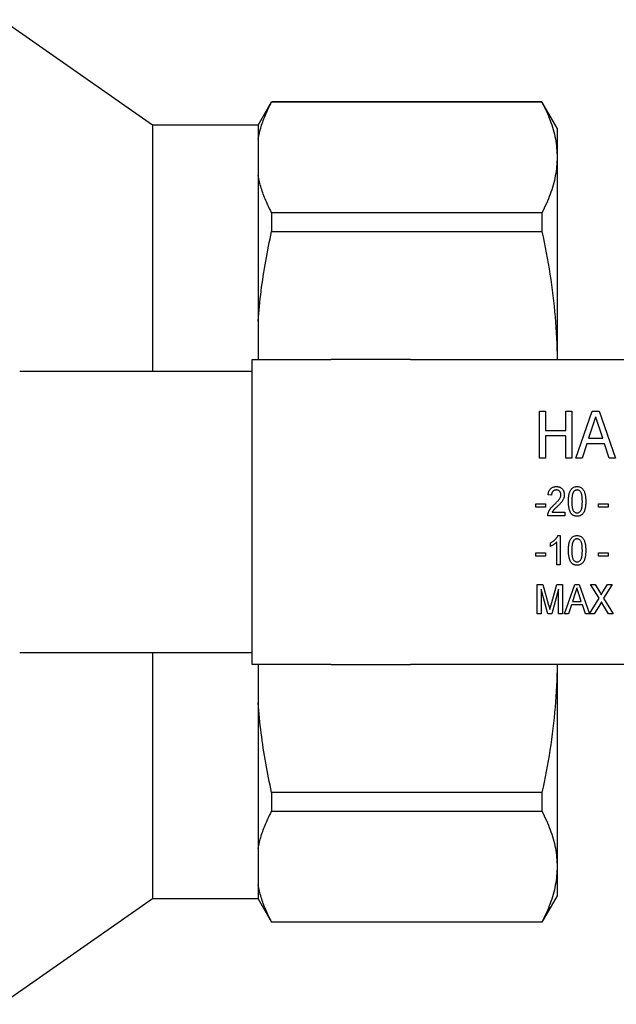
# Model space of a CAD drawing. Header units: millimetres. Extents: x 27 to 3747, y -9 to 417.
# Tile 5 of 14: x 242 to 293, y 331 to 415. Entities that reach past the tile are written whole.
import ezdxf

# ---------------------------------------------------------------- set-up
doc = ezdxf.new("R2010")
doc.units = ezdxf.units.MM
doc.layers.add('DETAIL', color=2, linetype='Continuous')

msp = doc.modelspace()

# ---------------------------------------------------------------- linework, layer by layer
at = {"layer": 'DETAIL'}
for p, q in [((253.181, 406.137), (240.328, 415.137)), ((262.182, 406.137), (263.337, 408.137)), ((263.337, 408.137), (263.337, 408.119)), ((286.382, 408.137), (263.337, 408.137)), ((263.337, 408.119), (286.382, 408.119)), ((286.382, 408.137), (286.382, 408.119)), ((287.681, 405.887), (286.382, 408.137)), ((253.181, 406.137), (253.181, 385.137)), ((262.182, 406.137), (253.181, 406.137)), ((262.182, 406.137), (262.182, 404.946)), ((287.681, 405.887), (287.681, 403.394)), ((262.181, 404.946), (262.181, 401.843)), ((262.181, 404.946), (262.182, 404.946)), ((287.681, 403.394), (287.681, 386.137)), ((262.182, 401.843), (262.181, 401.843)), ((262.182, 401.843), (262.182, 389.416)), ((286.382, 398.669), (263.337, 398.669)), ((263.337, 398.669), (263.337, 397.077)), ((286.382, 398.669), (286.382, 397.077)), ((263.337, 397.077), (286.382, 397.077)), ((262.181, 389.416), (262.182, 389.416)), ((262.181, 389.416), (262.181, 386.137)), ((261.681, 386.137), (268.421, 386.137)), ((261.681, 384.637), (261.681, 386.137)), ((275.17, 386.137), (268.421, 386.137)), ((275.17, 386.137), (377.681, 386.137)), ((261.681, 385.137), (241.854, 385.137)), ((261.681, 361.637), (261.681, 384.637)), ((286.173, 381.732), (286.686, 381.732)), ((286.173, 377.732), (286.173, 381.732)), ((286.686, 381.732), (286.686, 380.091)), ((288.43, 380.091), (288.43, 381.732)), ((288.43, 381.732), (288.943, 381.732)), ((288.943, 381.732), (288.943, 377.732)), ((289.269, 377.732), (290.681, 381.732)), ((290.681, 381.732), (291.257, 381.732)), ((291.257, 381.732), (292.668, 377.732)), ((290.728, 380.535), (290.366, 379.424)), ((286.686, 380.091), (288.43, 380.091)), ((291.57, 379.424), (291.231, 380.465)), ((288.43, 379.629), (286.686, 379.629)), ((286.686, 379.629), (286.686, 377.732)), ((288.43, 377.732), (288.43, 379.629)), ((290.216, 378.963), (289.814, 377.732)), ((291.721, 378.963), (290.216, 378.963)), ((290.366, 379.424), (291.57, 379.424)), ((292.122, 377.732), (291.721, 378.963)), ((286.686, 377.732), (286.173, 377.732)), ((288.943, 377.732), (288.43, 377.732)), ((289.814, 377.732), (289.269, 377.732)), ((292.668, 377.732), (292.122, 377.732)), ((285.859, 373.83), (286.693, 373.83)), ((285.859, 373.541), (285.859, 373.83)), ((286.693, 373.83), (286.693, 373.541)), ((287.205, 374.567), (286.917, 374.599)), ((291.212, 373.83), (292.045, 373.83)), ((291.212, 373.541), (291.212, 373.83)), ((292.045, 373.83), (292.045, 373.541)), ((286.693, 373.541), (285.859, 373.541)), ((287.257, 373.125), (288.327, 373.125)), ((288.327, 373.125), (288.327, 372.804)), ((292.045, 373.541), (291.212, 373.541)), ((288.327, 372.804), (286.885, 372.804)), ((287.109, 370.206), (287.109, 370.501)), ((287.654, 368.626), (287.654, 370.574)), ((287.757, 371.126), (287.943, 371.126)), ((287.943, 371.126), (287.943, 368.626)), ((285.859, 369.652), (286.693, 369.652)), ((285.859, 369.363), (285.859, 369.652)), ((286.693, 369.652), (286.693, 369.363)), ((291.212, 369.652), (292.045, 369.652)), ((291.212, 369.363), (291.212, 369.652)), ((292.045, 369.652), (292.045, 369.363)), ((286.693, 369.363), (285.859, 369.363)), ((292.045, 369.363), (291.212, 369.363)), ((287.943, 368.626), (287.654, 368.626)), ((285.987, 366.948), (286.467, 366.948)), ((285.987, 364.448), (285.987, 366.948)), ((286.895, 364.448), (286.308, 366.563)), ((286.308, 366.563), (286.308, 364.448)), ((286.467, 366.948), (286.961, 365.193)), ((287.169, 365.224), (287.656, 366.948)), ((287.814, 366.563), (287.227, 364.448)), ((287.656, 366.948), (288.135, 366.948)), ((287.814, 364.448), (287.814, 366.563)), ((288.135, 366.948), (288.135, 364.448)), ((288.307, 364.448), (289.19, 366.948)), ((289.19, 366.948), (289.549, 366.948)), ((289.549, 366.948), (290.431, 364.448)), ((291.254, 365.781), (290.539, 366.948)), ((290.539, 366.948), (290.928, 366.948)), ((290.928, 366.948), (291.326, 366.299)), ((291.583, 366.32), (291.965, 366.948)), ((292.366, 366.948), (291.649, 365.772)), ((291.965, 366.948), (292.366, 366.948)), ((289.219, 366.2), (288.993, 365.505)), ((288.993, 365.505), (289.745, 365.505)), ((289.745, 365.505), (289.533, 366.156)), ((290.443, 364.448), (291.254, 365.781)), ((291.541, 365.313), (291.455, 365.453)), ((291.649, 365.772), (292.462, 364.448)), ((288.899, 365.217), (288.648, 364.448)), ((289.839, 365.217), (288.899, 365.217)), ((290.09, 364.448), (289.839, 365.217)), ((291.369, 365.311), (290.843, 364.448)), ((292.072, 364.448), (291.541, 365.313)), ((286.308, 364.448), (285.987, 364.448)), ((287.227, 364.448), (286.895, 364.448)), ((288.135, 364.448), (287.814, 364.448)), ((288.648, 364.448), (288.307, 364.448)), ((290.431, 364.448), (290.09, 364.448)), ((290.843, 364.448), (290.443, 364.448)), ((292.462, 364.448), (292.072, 364.448)), ((261.681, 360.137), (261.681, 361.637)), ((241.854, 361.137), (261.681, 361.137)), ((253.181, 361.137), (253.181, 340.137)), ((268.421, 360.137), (261.681, 360.137)), ((262.181, 360.137), (262.181, 356.858)), ((268.421, 360.137), (275.17, 360.137)), ((377.681, 360.137), (275.17, 360.137)), ((287.681, 360.137), (287.681, 342.88)), ((262.182, 356.858), (262.181, 356.858)), ((262.182, 356.858), (262.182, 344.431)), ((286.382, 349.197), (263.337, 349.197)), ((263.337, 349.197), (263.337, 347.605)), ((286.382, 349.197), (286.382, 347.605)), ((263.337, 347.605), (286.382, 347.605)), ((262.181, 344.431), (262.181, 341.328)), ((262.181, 344.431), (262.182, 344.431)), ((287.681, 342.88), (287.681, 340.387)), ((262.182, 341.328), (262.181, 341.328)), ((262.182, 341.328), (262.182, 340.137)), ((287.681, 340.387), (286.382, 338.137)), ((253.181, 340.137), (240.328, 331.137)), ((262.182, 340.137), (253.181, 340.137)), ((262.182, 340.137), (263.337, 338.137)), ((286.382, 338.155), (263.337, 338.155)), ((263.337, 338.155), (263.337, 338.137)), ((286.382, 338.137), (263.337, 338.137)), ((286.382, 338.155), (286.382, 338.137))]:
    msp.add_line(p, q, dxfattribs=at)
at = {"layer": 'DETAIL', "flags": 128}
for points in [[(262.182, 404.946), (262.208, 405.079), (262.236, 405.212), (262.266, 405.345), (262.298, 405.478), (262.332, 405.611), (262.368, 405.744), (262.406, 405.877), (262.446, 406.009), (262.487, 406.142), (262.531, 406.274), (262.577, 406.407), (262.624, 406.539), (262.674, 406.671), (262.725, 406.803), (262.778, 406.935), (262.833, 407.067), (262.89, 407.199), (262.949, 407.33), (263.009, 407.462), (263.071, 407.594), (263.135, 407.725), (263.201, 407.856), (263.268, 407.988), (263.337, 408.119)], [(286.382, 408.119), (286.484, 407.923), (286.583, 407.727), (286.677, 407.531), (286.768, 407.335), (286.855, 407.138), (286.937, 406.942), (287.015, 406.745), (287.09, 406.549), (287.16, 406.352), (287.226, 406.156), (287.287, 405.959), (287.344, 405.762), (287.397, 405.565), (287.446, 405.368), (287.49, 405.171), (287.53, 404.974), (287.565, 404.777), (287.595, 404.58), (287.621, 404.382), (287.643, 404.185), (287.66, 403.987), (287.671, 403.79), (287.679, 403.592), (287.681, 403.394)], [(287.681, 403.394), (287.679, 403.197), (287.671, 403), (287.659, 402.803), (287.643, 402.606), (287.621, 402.409), (287.595, 402.211), (287.564, 402.014), (287.529, 401.816), (287.489, 401.619), (287.445, 401.421), (287.396, 401.224), (287.343, 401.027), (287.286, 400.829), (287.224, 400.632), (287.158, 400.435), (287.088, 400.238), (287.014, 400.041), (286.935, 399.845), (286.853, 399.648), (286.767, 399.452), (286.676, 399.256), (286.582, 399.06), (286.484, 398.864), (286.382, 398.669)], [(263.337, 398.669), (263.269, 398.799), (263.202, 398.93), (263.137, 399.06), (263.073, 399.191), (263.011, 399.322), (262.951, 399.453), (262.892, 399.584), (262.836, 399.715), (262.781, 399.847), (262.728, 399.979), (262.676, 400.111), (262.627, 400.243), (262.579, 400.375), (262.533, 400.507), (262.489, 400.64), (262.447, 400.773), (262.407, 400.906), (262.369, 401.039), (262.333, 401.172), (262.299, 401.306), (262.267, 401.44), (262.236, 401.574), (262.208, 401.708), (262.182, 401.843)], [(262.182, 389.416), (262.208, 389.737), (262.236, 390.059), (262.266, 390.38), (262.298, 390.702), (262.332, 391.022), (262.368, 391.343), (262.406, 391.663), (262.446, 391.984), (262.487, 392.304), (262.531, 392.623), (262.577, 392.943), (262.624, 393.262), (262.674, 393.581), (262.725, 393.9), (262.778, 394.219), (262.833, 394.537), (262.89, 394.855), (262.949, 395.173), (263.009, 395.491), (263.071, 395.808), (263.135, 396.126), (263.201, 396.443), (263.268, 396.76), (263.337, 397.077)], [(286.382, 397.077), (286.48, 396.623), (286.575, 396.169), (286.666, 395.715), (286.753, 395.26), (286.837, 394.806), (286.917, 394.351), (286.993, 393.896), (287.066, 393.441), (287.134, 392.986), (287.199, 392.531), (287.26, 392.075), (287.317, 391.62), (287.37, 391.164), (287.419, 390.708), (287.464, 390.251), (287.504, 389.795), (287.541, 389.338), (287.573, 388.882), (287.602, 388.425), (287.626, 387.968), (287.646, 387.51), (287.661, 387.053), (287.672, 386.595), (287.679, 386.137)], [(290.968, 381.27), (290.958, 381.24), (290.948, 381.209), (290.938, 381.178), (290.928, 381.148), (290.918, 381.117), (290.908, 381.086), (290.898, 381.056), (290.888, 381.025), (290.878, 380.995), (290.868, 380.964), (290.858, 380.933), (290.848, 380.903), (290.837, 380.872), (290.827, 380.841), (290.818, 380.811), (290.808, 380.78), (290.798, 380.749), (290.788, 380.719), (290.778, 380.688), (290.768, 380.657), (290.758, 380.627), (290.748, 380.596), (290.738, 380.565), (290.728, 380.535)], [(291.231, 380.465), (291.22, 380.498), (291.209, 380.532), (291.198, 380.566), (291.187, 380.599), (291.176, 380.633), (291.165, 380.666), (291.155, 380.7), (291.144, 380.733), (291.133, 380.767), (291.122, 380.8), (291.11, 380.834), (291.099, 380.867), (291.088, 380.901), (291.077, 380.934), (291.066, 380.968), (291.056, 381.002), (291.045, 381.035), (291.034, 381.069), (291.023, 381.102), (291.012, 381.136), (291.001, 381.17), (290.99, 381.203), (290.979, 381.237), (290.968, 381.27)], [(286.917, 374.599), (286.922, 374.645), (286.928, 374.691), (286.935, 374.737), (286.946, 374.783), (286.958, 374.827), (286.972, 374.872), (286.989, 374.915), (287.008, 374.957), (287.031, 374.998), (287.055, 375.037), (287.083, 375.075), (287.114, 375.11), (287.147, 375.142), (287.183, 375.172), (287.221, 375.198), (287.261, 375.222), (287.303, 375.243), (287.346, 375.26), (287.39, 375.274), (287.435, 375.285), (287.481, 375.294), (287.527, 375.3), (287.574, 375.303), (287.62, 375.304)], [(287.614, 375.016), (287.585, 375.015), (287.557, 375.013), (287.529, 375.009), (287.501, 375.003), (287.473, 374.996), (287.446, 374.986), (287.42, 374.974), (287.395, 374.96), (287.371, 374.944), (287.349, 374.927), (287.328, 374.907), (287.308, 374.886), (287.291, 374.864), (287.275, 374.84), (287.26, 374.816), (287.248, 374.79), (287.237, 374.763), (287.228, 374.736), (287.221, 374.709), (287.215, 374.681), (287.211, 374.652), (287.208, 374.624), (287.206, 374.596), (287.205, 374.567)], [(288.007, 374.613), (288.006, 374.639), (288.004, 374.665), (288, 374.691), (287.995, 374.717), (287.988, 374.742), (287.98, 374.767), (287.97, 374.791), (287.958, 374.815), (287.945, 374.838), (287.931, 374.859), (287.915, 374.88), (287.897, 374.9), (287.879, 374.918), (287.859, 374.936), (287.838, 374.951), (287.815, 374.965), (287.792, 374.978), (287.768, 374.988), (287.743, 374.997), (287.718, 375.004), (287.692, 375.009), (287.666, 375.013), (287.64, 375.015), (287.614, 375.016)], [(287.62, 375.304), (287.665, 375.303), (287.71, 375.3), (287.755, 375.294), (287.799, 375.285), (287.843, 375.274), (287.886, 375.26), (287.928, 375.242), (287.968, 375.221), (288.007, 375.198), (288.043, 375.171), (288.078, 375.142), (288.11, 375.11), (288.139, 375.076), (288.167, 375.04), (288.192, 375.002), (288.214, 374.963), (288.234, 374.922), (288.251, 374.88), (288.265, 374.837), (288.276, 374.794), (288.284, 374.749), (288.29, 374.704), (288.294, 374.659), (288.295, 374.614)], [(288.648, 374.037), (288.648, 374.106), (288.65, 374.175), (288.652, 374.244), (288.657, 374.312), (288.662, 374.381), (288.67, 374.449), (288.679, 374.517), (288.69, 374.585), (288.704, 374.653), (288.721, 374.72), (288.74, 374.785), (288.763, 374.85), (288.79, 374.914), (288.822, 374.975), (288.858, 375.034), (288.899, 375.089), (288.945, 375.139), (288.997, 375.184), (289.055, 375.223), (289.116, 375.254), (289.181, 375.277), (289.248, 375.292), (289.316, 375.302), (289.385, 375.304)], [(289.07, 374.844), (289.054, 374.814), (289.039, 374.783), (289.025, 374.752), (289.014, 374.719), (289.004, 374.686), (288.995, 374.653), (288.987, 374.62), (288.979, 374.586), (288.973, 374.552), (288.967, 374.518), (288.962, 374.484), (288.958, 374.45), (288.954, 374.416), (288.95, 374.382), (288.948, 374.347), (288.945, 374.313), (288.943, 374.279), (288.941, 374.245), (288.939, 374.21), (288.938, 374.176), (288.937, 374.141), (288.937, 374.107), (288.936, 374.073), (288.936, 374.038)], [(289.382, 375.016), (289.366, 375.015), (289.351, 375.015), (289.336, 375.013), (289.32, 375.011), (289.305, 375.008), (289.29, 375.005), (289.275, 375.001), (289.26, 374.996), (289.246, 374.99), (289.232, 374.984), (289.218, 374.977), (289.204, 374.97), (289.191, 374.962), (289.178, 374.954), (289.166, 374.945), (289.154, 374.935), (289.142, 374.925), (289.13, 374.915), (289.119, 374.904), (289.109, 374.893), (289.099, 374.881), (289.089, 374.869), (289.08, 374.857), (289.07, 374.844)], [(289.834, 374.038), (289.833, 374.088), (289.832, 374.138), (289.831, 374.188), (289.829, 374.238), (289.827, 374.288), (289.824, 374.338), (289.82, 374.388), (289.815, 374.437), (289.808, 374.487), (289.801, 374.536), (289.792, 374.585), (289.781, 374.634), (289.768, 374.682), (289.753, 374.73), (289.734, 374.776), (289.71, 374.82), (289.681, 374.861), (289.648, 374.899), (289.612, 374.933), (289.572, 374.962), (289.528, 374.986), (289.481, 375.003), (289.432, 375.013), (289.382, 375.016)], [(289.385, 375.304), (289.454, 375.301), (289.522, 375.292), (289.589, 375.276), (289.654, 375.253), (289.715, 375.222), (289.773, 375.185), (289.826, 375.141), (289.873, 375.091), (289.914, 375.035), (289.948, 374.976), (289.977, 374.913), (290.004, 374.85), (290.026, 374.785), (290.047, 374.719), (290.064, 374.652), (290.08, 374.585), (290.092, 374.518), (290.101, 374.449), (290.108, 374.381), (290.114, 374.312), (290.118, 374.244), (290.12, 374.175), (290.121, 374.106), (290.122, 374.037)], [(287.412, 373.741), (287.445, 373.772), (287.477, 373.804), (287.509, 373.835), (287.541, 373.867), (287.573, 373.899), (287.605, 373.931), (287.636, 373.963), (287.667, 373.996), (287.698, 374.029), (287.728, 374.062), (287.758, 374.096), (287.787, 374.13), (287.816, 374.165), (287.844, 374.201), (287.87, 374.237), (287.895, 374.274), (287.919, 374.313), (287.94, 374.353), (287.959, 374.394), (287.975, 374.436), (287.989, 374.479), (287.998, 374.523), (288.004, 374.568), (288.007, 374.613)], [(288.295, 374.614), (288.294, 374.563), (288.289, 374.512), (288.282, 374.461), (288.272, 374.411), (288.259, 374.362), (288.243, 374.313), (288.225, 374.265), (288.204, 374.218), (288.18, 374.173), (288.155, 374.128), (288.128, 374.085), (288.1, 374.042), (288.07, 374.001), (288.039, 373.96), (288.006, 373.921), (287.973, 373.882), (287.939, 373.844), (287.904, 373.806), (287.869, 373.769), (287.833, 373.732), (287.797, 373.696), (287.761, 373.66), (287.724, 373.624), (287.688, 373.588)], [(288.872, 373.013), (288.848, 373.051), (288.825, 373.089), (288.805, 373.128), (288.786, 373.168), (288.77, 373.209), (288.754, 373.251), (288.74, 373.293), (288.728, 373.335), (288.716, 373.378), (288.706, 373.421), (288.697, 373.464), (288.689, 373.508), (288.681, 373.552), (288.675, 373.595), (288.669, 373.639), (288.664, 373.683), (288.66, 373.728), (288.657, 373.772), (288.654, 373.816), (288.651, 373.86), (288.65, 373.904), (288.649, 373.949), (288.648, 373.993), (288.648, 374.037)], [(288.936, 374.038), (288.937, 373.988), (288.937, 373.939), (288.938, 373.889), (288.94, 373.839), (288.943, 373.789), (288.946, 373.739), (288.95, 373.69), (288.955, 373.64), (288.961, 373.591), (288.968, 373.541), (288.977, 373.492), (288.987, 373.444), (289, 373.396), (289.016, 373.348), (289.035, 373.302), (289.059, 373.258), (289.088, 373.218), (289.12, 373.18), (289.156, 373.146), (289.196, 373.116), (289.24, 373.092), (289.286, 373.074), (289.335, 373.064), (289.385, 373.061)], [(289.385, 373.061), (289.435, 373.064), (289.483, 373.074), (289.53, 373.092), (289.573, 373.116), (289.613, 373.146), (289.649, 373.18), (289.682, 373.218), (289.711, 373.259), (289.735, 373.302), (289.754, 373.348), (289.769, 373.396), (289.782, 373.444), (289.793, 373.492), (289.801, 373.542), (289.809, 373.591), (289.815, 373.64), (289.82, 373.69), (289.824, 373.739), (289.827, 373.789), (289.83, 373.839), (289.831, 373.889), (289.833, 373.939), (289.833, 373.988), (289.834, 374.038)], [(290.122, 374.037), (290.121, 373.968), (290.12, 373.9), (290.117, 373.831), (290.113, 373.762), (290.107, 373.694), (290.1, 373.625), (290.09, 373.557), (290.079, 373.489), (290.065, 373.422), (290.049, 373.355), (290.029, 373.289), (290.006, 373.225), (289.979, 373.161), (289.948, 373.1), (289.912, 373.042), (289.871, 372.987), (289.824, 372.936), (289.772, 372.891), (289.715, 372.853), (289.653, 372.823), (289.589, 372.799), (289.522, 372.784), (289.454, 372.775), (289.385, 372.772)], [(286.885, 372.804), (286.885, 372.814), (286.885, 372.823), (286.885, 372.832), (286.885, 372.842), (286.885, 372.851), (286.885, 372.86), (286.886, 372.87), (286.886, 372.879), (286.887, 372.889), (286.888, 372.898), (286.889, 372.907), (286.89, 372.917), (286.891, 372.926), (286.893, 372.935), (286.894, 372.944), (286.896, 372.954), (286.898, 372.963), (286.9, 372.972), (286.902, 372.981), (286.904, 372.99), (286.906, 372.999), (286.909, 373.008), (286.911, 373.017), (286.913, 373.027)], [(286.913, 373.027), (286.924, 373.062), (286.936, 373.097), (286.948, 373.131), (286.962, 373.166), (286.977, 373.199), (286.994, 373.232), (287.011, 373.265), (287.028, 373.297), (287.047, 373.329), (287.067, 373.36), (287.087, 373.391), (287.109, 373.421), (287.131, 373.45), (287.154, 373.479), (287.178, 373.507), (287.202, 373.535), (287.227, 373.562), (287.253, 373.588), (287.278, 373.615), (287.304, 373.641), (287.331, 373.666), (287.358, 373.692), (287.385, 373.716), (287.412, 373.741)], [(287.688, 373.588), (287.668, 373.571), (287.649, 373.553), (287.63, 373.534), (287.61, 373.516), (287.591, 373.498), (287.572, 373.48), (287.553, 373.462), (287.534, 373.443), (287.515, 373.425), (287.496, 373.407), (287.476, 373.388), (287.458, 373.37), (287.439, 373.351), (287.42, 373.332), (287.402, 373.313), (287.384, 373.294), (287.366, 373.274), (287.349, 373.254), (287.332, 373.234), (287.316, 373.213), (287.301, 373.191), (287.286, 373.169), (287.271, 373.147), (287.257, 373.125)], [(289.385, 372.772), (289.36, 372.773), (289.336, 372.774), (289.311, 372.776), (289.287, 372.778), (289.263, 372.781), (289.238, 372.785), (289.214, 372.791), (289.191, 372.797), (289.167, 372.804), (289.144, 372.812), (289.121, 372.82), (289.098, 372.83), (289.076, 372.84), (289.055, 372.852), (289.034, 372.865), (289.013, 372.878), (288.993, 372.893), (288.974, 372.908), (288.955, 372.923), (288.937, 372.94), (288.919, 372.957), (288.903, 372.975), (288.887, 372.994), (288.872, 373.013)], [(287.109, 370.501), (287.143, 370.519), (287.176, 370.538), (287.209, 370.557), (287.241, 370.577), (287.273, 370.598), (287.305, 370.62), (287.335, 370.642), (287.366, 370.665), (287.396, 370.689), (287.425, 370.713), (287.454, 370.738), (287.482, 370.764), (287.509, 370.79), (287.536, 370.817), (287.562, 370.845), (287.588, 370.873), (287.613, 370.902), (287.637, 370.932), (287.66, 370.962), (287.682, 370.993), (287.703, 371.025), (287.722, 371.058), (287.74, 371.092), (287.757, 371.126)], [(287.654, 370.574), (287.635, 370.554), (287.615, 370.535), (287.595, 370.516), (287.575, 370.498), (287.554, 370.48), (287.532, 370.462), (287.511, 370.445), (287.489, 370.429), (287.466, 370.412), (287.444, 370.396), (287.421, 370.381), (287.398, 370.365), (287.375, 370.35), (287.352, 370.335), (287.329, 370.321), (287.305, 370.306), (287.282, 370.292), (287.258, 370.278), (287.233, 370.265), (287.209, 370.252), (287.184, 370.24), (287.16, 370.228), (287.134, 370.217), (287.109, 370.206)], [(288.648, 369.859), (288.648, 369.928), (288.65, 369.997), (288.652, 370.065), (288.657, 370.134), (288.662, 370.203), (288.67, 370.271), (288.679, 370.339), (288.69, 370.407), (288.704, 370.475), (288.721, 370.541), (288.74, 370.607), (288.763, 370.672), (288.79, 370.736), (288.822, 370.797), (288.858, 370.855), (288.899, 370.911), (288.945, 370.961), (288.997, 371.006), (289.055, 371.044), (289.116, 371.075), (289.181, 371.098), (289.248, 371.114), (289.316, 371.123), (289.385, 371.126)], [(289.07, 370.666), (289.054, 370.636), (289.039, 370.605), (289.025, 370.573), (289.014, 370.541), (289.004, 370.508), (288.995, 370.475), (288.987, 370.441), (288.979, 370.408), (288.973, 370.374), (288.967, 370.34), (288.962, 370.306), (288.958, 370.272), (288.954, 370.238), (288.95, 370.204), (288.948, 370.169), (288.945, 370.135), (288.943, 370.101), (288.941, 370.066), (288.939, 370.032), (288.938, 369.998), (288.937, 369.963), (288.937, 369.929), (288.936, 369.894), (288.936, 369.86)], [(289.382, 370.838), (289.366, 370.837), (289.351, 370.836), (289.336, 370.835), (289.32, 370.833), (289.305, 370.83), (289.29, 370.827), (289.275, 370.823), (289.26, 370.818), (289.246, 370.812), (289.232, 370.806), (289.218, 370.799), (289.204, 370.792), (289.191, 370.784), (289.178, 370.776), (289.166, 370.767), (289.154, 370.757), (289.142, 370.747), (289.13, 370.737), (289.119, 370.726), (289.109, 370.714), (289.099, 370.703), (289.089, 370.691), (289.08, 370.679), (289.07, 370.666)], [(289.834, 369.86), (289.833, 369.91), (289.832, 369.96), (289.831, 370.01), (289.829, 370.06), (289.827, 370.11), (289.824, 370.16), (289.82, 370.209), (289.815, 370.259), (289.808, 370.309), (289.801, 370.358), (289.792, 370.407), (289.781, 370.456), (289.768, 370.504), (289.753, 370.552), (289.734, 370.598), (289.71, 370.642), (289.681, 370.683), (289.648, 370.72), (289.612, 370.755), (289.572, 370.784), (289.528, 370.808), (289.481, 370.825), (289.432, 370.834), (289.382, 370.838)], [(289.385, 371.126), (289.454, 371.123), (289.522, 371.114), (289.589, 371.097), (289.654, 371.074), (289.715, 371.044), (289.773, 371.007), (289.826, 370.963), (289.873, 370.913), (289.914, 370.857), (289.948, 370.797), (289.977, 370.735), (290.004, 370.671), (290.026, 370.606), (290.047, 370.541), (290.064, 370.474), (290.08, 370.407), (290.092, 370.339), (290.101, 370.271), (290.108, 370.203), (290.114, 370.134), (290.118, 370.065), (290.12, 369.997), (290.121, 369.928), (290.122, 369.859)], [(288.872, 368.835), (288.848, 368.872), (288.825, 368.91), (288.805, 368.95), (288.786, 368.99), (288.77, 369.031), (288.754, 369.073), (288.74, 369.115), (288.728, 369.157), (288.716, 369.2), (288.706, 369.243), (288.697, 369.286), (288.689, 369.33), (288.681, 369.373), (288.675, 369.417), (288.669, 369.461), (288.664, 369.505), (288.66, 369.549), (288.657, 369.593), (288.654, 369.638), (288.651, 369.682), (288.65, 369.726), (288.649, 369.77), (288.648, 369.815), (288.648, 369.859)], [(288.936, 369.86), (288.937, 369.81), (288.937, 369.76), (288.938, 369.711), (288.94, 369.661), (288.943, 369.611), (288.946, 369.561), (288.95, 369.512), (288.955, 369.462), (288.961, 369.413), (288.968, 369.363), (288.977, 369.314), (288.987, 369.265), (289, 369.217), (289.016, 369.17), (289.035, 369.124), (289.059, 369.08), (289.088, 369.04), (289.12, 369.002), (289.156, 368.968), (289.196, 368.938), (289.24, 368.913), (289.286, 368.896), (289.335, 368.886), (289.385, 368.882)], [(289.385, 368.882), (289.435, 368.886), (289.483, 368.896), (289.53, 368.914), (289.573, 368.938), (289.613, 368.968), (289.649, 369.002), (289.682, 369.04), (289.711, 369.08), (289.735, 369.124), (289.754, 369.17), (289.769, 369.217), (289.782, 369.266), (289.793, 369.314), (289.801, 369.363), (289.809, 369.413), (289.815, 369.462), (289.82, 369.512), (289.824, 369.561), (289.827, 369.611), (289.83, 369.661), (289.831, 369.711), (289.833, 369.76), (289.833, 369.81), (289.834, 369.86)], [(290.122, 369.859), (290.121, 369.79), (290.12, 369.721), (290.117, 369.653), (290.113, 369.584), (290.107, 369.516), (290.1, 369.447), (290.09, 369.379), (290.079, 369.311), (290.065, 369.244), (290.049, 369.177), (290.029, 369.111), (290.006, 369.046), (289.979, 368.983), (289.948, 368.922), (289.912, 368.863), (289.871, 368.808), (289.824, 368.758), (289.772, 368.713), (289.715, 368.675), (289.653, 368.644), (289.589, 368.621), (289.522, 368.606), (289.454, 368.597), (289.385, 368.594)], [(289.385, 368.594), (289.36, 368.595), (289.336, 368.596), (289.311, 368.597), (289.287, 368.6), (289.263, 368.603), (289.238, 368.607), (289.214, 368.612), (289.191, 368.619), (289.167, 368.626), (289.144, 368.633), (289.121, 368.642), (289.098, 368.652), (289.076, 368.662), (289.055, 368.674), (289.034, 368.687), (289.013, 368.7), (288.993, 368.714), (288.974, 368.73), (288.955, 368.745), (288.937, 368.762), (288.919, 368.779), (288.903, 368.797), (288.887, 368.816), (288.872, 368.835)], [(289.369, 366.659), (289.363, 366.64), (289.356, 366.621), (289.35, 366.602), (289.344, 366.583), (289.337, 366.564), (289.331, 366.544), (289.325, 366.525), (289.318, 366.506), (289.312, 366.487), (289.306, 366.468), (289.3, 366.449), (289.293, 366.43), (289.287, 366.41), (289.281, 366.391), (289.275, 366.372), (289.268, 366.353), (289.262, 366.334), (289.256, 366.315), (289.25, 366.295), (289.243, 366.276), (289.237, 366.257), (289.231, 366.238), (289.225, 366.219), (289.219, 366.2)], [(289.533, 366.156), (289.526, 366.177), (289.519, 366.198), (289.512, 366.219), (289.506, 366.24), (289.499, 366.261), (289.492, 366.282), (289.485, 366.303), (289.478, 366.324), (289.472, 366.345), (289.465, 366.366), (289.458, 366.387), (289.451, 366.408), (289.444, 366.429), (289.437, 366.449), (289.43, 366.471), (289.423, 366.492), (289.417, 366.513), (289.41, 366.534), (289.403, 366.554), (289.396, 366.575), (289.389, 366.596), (289.382, 366.617), (289.376, 366.638), (289.369, 366.659)], [(291.326, 366.299), (291.332, 366.29), (291.337, 366.28), (291.343, 366.271), (291.348, 366.262), (291.354, 366.253), (291.359, 366.243), (291.364, 366.234), (291.37, 366.225), (291.375, 366.215), (291.38, 366.206), (291.386, 366.196), (291.391, 366.187), (291.396, 366.177), (291.4, 366.168), (291.405, 366.158), (291.409, 366.148), (291.414, 366.138), (291.418, 366.128), (291.422, 366.118), (291.426, 366.108), (291.428, 366.098), (291.431, 366.087), (291.431, 366.076), (291.428, 366.066)], [(291.428, 366.066), (291.434, 366.077), (291.441, 366.087), (291.447, 366.098), (291.454, 366.108), (291.46, 366.119), (291.467, 366.13), (291.473, 366.14), (291.48, 366.151), (291.486, 366.161), (291.493, 366.172), (291.499, 366.182), (291.506, 366.193), (291.512, 366.203), (291.518, 366.214), (291.525, 366.225), (291.531, 366.235), (291.538, 366.246), (291.544, 366.256), (291.551, 366.267), (291.557, 366.277), (291.563, 366.288), (291.57, 366.299), (291.576, 366.309), (291.583, 366.32)], [(291.455, 365.453), (291.452, 365.447), (291.448, 365.441), (291.444, 365.435), (291.441, 365.429), (291.437, 365.423), (291.433, 365.418), (291.43, 365.412), (291.426, 365.406), (291.423, 365.4), (291.419, 365.394), (291.416, 365.388), (291.412, 365.382), (291.408, 365.376), (291.405, 365.37), (291.401, 365.364), (291.398, 365.358), (291.394, 365.353), (291.391, 365.347), (291.387, 365.341), (291.383, 365.335), (291.38, 365.329), (291.376, 365.323), (291.373, 365.317), (291.369, 365.311)], [(286.961, 365.193), (286.966, 365.178), (286.97, 365.163), (286.974, 365.148), (286.978, 365.132), (286.983, 365.117), (286.987, 365.102), (286.991, 365.086), (286.995, 365.071), (286.999, 365.056), (287.004, 365.041), (287.008, 365.025), (287.012, 365.01), (287.016, 364.995), (287.02, 364.98), (287.024, 364.964), (287.028, 364.949), (287.032, 364.934), (287.037, 364.918), (287.041, 364.903), (287.045, 364.888), (287.049, 364.872), (287.053, 364.857), (287.057, 364.842), (287.061, 364.826)], [(287.061, 364.826), (287.065, 364.843), (287.07, 364.86), (287.074, 364.876), (287.078, 364.893), (287.083, 364.909), (287.087, 364.926), (287.092, 364.942), (287.096, 364.959), (287.101, 364.976), (287.105, 364.992), (287.109, 365.009), (287.114, 365.025), (287.119, 365.042), (287.123, 365.058), (287.128, 365.075), (287.132, 365.091), (287.137, 365.108), (287.141, 365.124), (287.146, 365.141), (287.151, 365.158), (287.155, 365.174), (287.16, 365.191), (287.165, 365.207), (287.169, 365.224)], [(287.679, 360.137), (287.672, 359.681), (287.661, 359.225), (287.645, 358.768), (287.625, 358.311), (287.601, 357.854), (287.573, 357.397), (287.54, 356.94), (287.503, 356.483), (287.462, 356.026), (287.417, 355.569), (287.368, 355.112), (287.315, 354.655), (287.258, 354.198), (287.198, 353.741), (287.133, 353.285), (287.064, 352.829), (286.992, 352.373), (286.916, 351.918), (286.836, 351.463), (286.752, 351.009), (286.665, 350.555), (286.574, 350.102), (286.48, 349.649), (286.382, 349.197)], [(263.337, 349.197), (263.269, 349.512), (263.202, 349.826), (263.137, 350.142), (263.073, 350.457), (263.011, 350.773), (262.951, 351.089), (262.892, 351.406), (262.836, 351.723), (262.781, 352.041), (262.728, 352.359), (262.676, 352.677), (262.627, 352.996), (262.579, 353.315), (262.533, 353.635), (262.489, 353.955), (262.447, 354.276), (262.407, 354.597), (262.369, 354.919), (262.333, 355.241), (262.299, 355.563), (262.267, 355.886), (262.236, 356.21), (262.208, 356.534), (262.182, 356.858)], [(262.182, 344.431), (262.208, 344.565), (262.236, 344.698), (262.266, 344.831), (262.298, 344.964), (262.332, 345.097), (262.368, 345.23), (262.406, 345.363), (262.446, 345.495), (262.487, 345.628), (262.531, 345.76), (262.577, 345.892), (262.624, 346.025), (262.674, 346.157), (262.725, 346.289), (262.778, 346.421), (262.833, 346.553), (262.89, 346.685), (262.949, 346.816), (263.009, 346.948), (263.071, 347.079), (263.135, 347.211), (263.201, 347.342), (263.268, 347.474), (263.337, 347.605)], [(286.382, 347.605), (286.484, 347.409), (286.583, 347.213), (286.677, 347.017), (286.768, 346.82), (286.855, 346.624), (286.937, 346.428), (287.015, 346.231), (287.09, 346.035), (287.16, 345.838), (287.226, 345.642), (287.287, 345.445), (287.344, 345.248), (287.397, 345.051), (287.446, 344.854), (287.49, 344.657), (287.53, 344.46), (287.565, 344.263), (287.595, 344.066), (287.621, 343.868), (287.643, 343.671), (287.66, 343.473), (287.671, 343.275), (287.679, 343.078), (287.681, 342.88)], [(287.681, 342.88), (287.679, 342.683), (287.671, 342.486), (287.659, 342.289), (287.643, 342.092), (287.621, 341.895), (287.595, 341.697), (287.564, 341.5), (287.529, 341.302), (287.489, 341.105), (287.445, 340.907), (287.396, 340.71), (287.343, 340.513), (287.286, 340.315), (287.224, 340.118), (287.158, 339.921), (287.088, 339.724), (287.014, 339.527), (286.935, 339.33), (286.853, 339.134), (286.767, 338.938), (286.676, 338.742), (286.582, 338.546), (286.484, 338.35), (286.382, 338.155)], [(263.337, 338.155), (263.269, 338.285), (263.202, 338.416), (263.137, 338.546), (263.073, 338.677), (263.011, 338.808), (262.951, 338.939), (262.892, 339.07), (262.836, 339.201), (262.781, 339.333), (262.728, 339.465), (262.676, 339.596), (262.627, 339.729), (262.579, 339.861), (262.533, 339.993), (262.489, 340.126), (262.447, 340.259), (262.407, 340.392), (262.369, 340.525), (262.333, 340.658), (262.299, 340.792), (262.267, 340.926), (262.236, 341.06), (262.208, 341.194), (262.182, 341.328)]]:
    msp.add_lwpolyline(points, dxfattribs=at)

doc.saveas('drawing.dxf')
